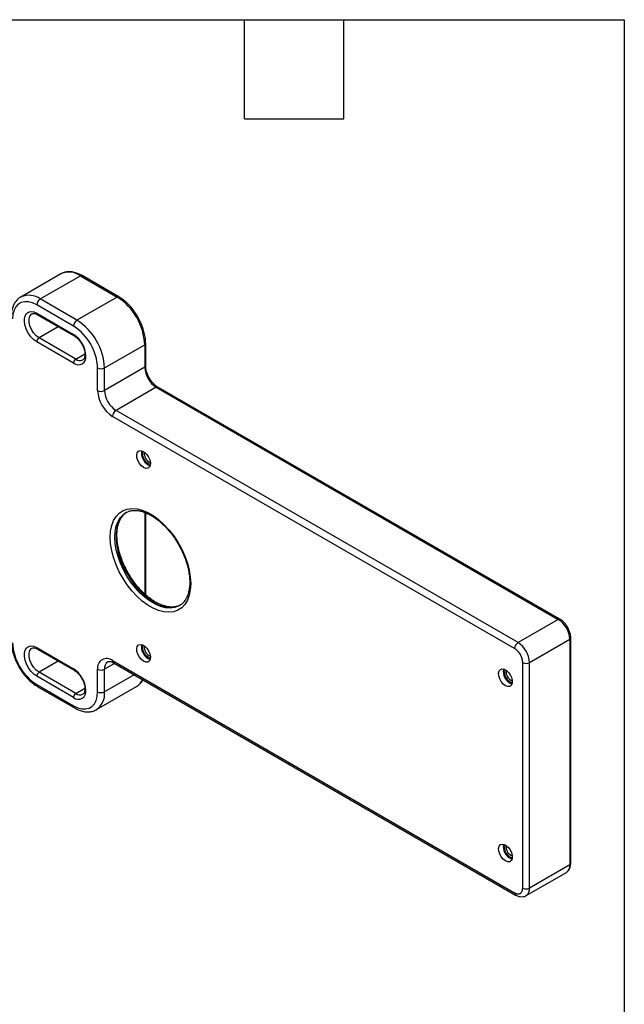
# Model space of a CAD drawing. Header units: millimetres. Extents: x 19 to 819, y 19 to 629.
# Tile 9 of 9: x 680 to 819, y 401 to 629. Entities that reach past the tile are written whole.
import ezdxf

# ---------------------------------------------------------------- set-up
doc = ezdxf.new("R2010")
doc.units = ezdxf.units.MM
doc.header["$LTSCALE"] = 3
doc.layers.add('TEXT', color=140, linetype='Continuous', lineweight=25)

msp = doc.modelspace()

# ---------------------------------------------------------------- linework, layer by layer
for p, q in [((689.106, 570.004), (679.825, 564.646)), ((684.325, 564.2), (693.606, 569.558)), ((689.218, 570.065), (689.106, 570.004)), ((693.606, 569.558), (702.091, 564.66)), ((702.466, 564.697), (693.981, 569.595)), ((692.81, 559.302), (684.325, 564.2)), ((702.091, 564.66), (692.81, 559.302)), ((692.015, 557.924), (683.529, 562.823)), ((683.529, 560.924), (692.015, 556.026)), ((683.685, 560.581), (692.17, 555.682)), ((688.508, 557.797), (684.06, 555.229)), ((692.545, 550.33), (684.06, 555.229)), ((692.015, 549.412), (683.529, 554.31)), ((699.174, 548.279), (708.455, 553.637)), ((708.455, 553.637), (708.455, 548.432)), ((708.675, 548.738), (708.675, 553.943)), ((692.545, 550.33), (694.649, 551.545)), ((697.583, 543.074), (697.583, 548.279)), ((708.455, 548.432), (699.174, 543.074)), ((699.174, 543.074), (699.174, 548.279)), ((711.107, 543.839), (701.826, 538.481)), ((711.107, 543.839), (803.914, 490.262)), ((804.289, 490.299), (711.481, 543.876)), ((794.634, 484.904), (701.826, 538.481)), ((793.838, 483.526), (701.03, 537.103)), ((709.25, 525.927), (709.712, 525.74)), ((708.455, 514.946), (708.455, 496.147)), ((708.675, 495.954), (708.675, 514.871)), ((716.498, 493.47), (716.431, 493.432)), ((803.914, 490.262), (794.634, 484.904)), ((797.285, 480.311), (806.566, 485.669)), ((806.566, 485.669), (806.566, 433.615)), ((806.786, 433.921), (806.786, 485.975)), ((683.529, 483.761), (692.015, 478.863)), ((683.685, 483.418), (692.17, 478.519)), ((688.508, 480.633), (684.06, 478.066)), ((701.497, 480.112), (699.174, 478.771)), ((701.03, 480.762), (793.838, 427.185)), ((701.263, 480.247), (794.071, 426.67)), ((709.25, 481.222), (709.712, 481.034)), ((795.694, 428.257), (795.694, 480.311)), ((797.285, 428.257), (797.285, 480.311)), ((692.015, 472.249), (683.529, 477.147)), ((692.545, 473.167), (684.06, 478.066)), ((697.583, 473.566), (697.583, 478.771)), ((699.174, 473.566), (699.174, 478.771)), ((706.005, 477.509), (699.174, 473.566)), ((683.529, 475.249), (692.015, 470.35)), ((792.777, 475.565), (793.239, 475.377)), ((683.762, 474.734), (692.248, 469.835)), ((692.545, 473.167), (694.649, 474.382)), ((697.31, 469.445), (706.591, 474.803)), ((792.777, 435.146), (793.239, 434.959)), ((796.508, 426.54), (805.789, 431.898)), ((806.566, 433.615), (797.285, 428.257))]:
    msp.add_line(p, q)
at = {"flags": 128}
for points in [[(683.529, 562.823), (682.562, 563.283), (681.625, 563.534), (680.745, 563.568), (679.95, 563.385), (679.264, 562.988), (678.707, 562.391), (678.297, 561.612), (678.045, 560.675), (677.961, 559.607)], [(683.529, 554.31), (682.844, 554.802), (682.198, 555.457), (681.63, 556.238), (681.173, 557.099), (680.852, 557.99), (680.686, 558.86), (680.686, 559.657), (680.852, 560.336), (681.173, 560.856), (681.63, 561.189), (682.198, 561.314), (682.844, 561.224), (683.529, 560.924)], [(684.06, 555.229), (683.402, 555.717), (682.798, 556.385), (682.296, 557.177), (681.937, 558.029), (681.75, 558.873), (681.75, 559.64), (681.937, 560.268), (682.296, 560.706), (682.416, 560.785)], [(708.19, 525.315), (707.673, 525.713), (707.212, 526.267), (706.858, 526.916), (706.647, 527.592), (706.604, 528.219), (706.733, 528.731), (707.019, 529.072), (707.432, 529.205), (707.928, 529.116), (708.452, 528.813), (708.947, 528.331), (709.36, 527.721), (709.647, 527.049), (709.775, 526.389), (709.732, 525.811), (709.522, 525.379), (709.167, 525.138), (708.706, 525.116), (708.19, 525.315)], [(700.5, 509.239), (700.586, 510.648), (700.844, 511.931), (701.268, 513.065), (701.851, 514.027), (702.581, 514.8), (703.446, 515.37), (704.429, 515.726), (705.511, 515.861), (706.673, 515.774), (707.892, 515.464), (709.147, 514.939), (710.414, 514.208), (711.669, 513.284), (712.889, 512.185), (714.05, 510.932), (715.133, 509.547), (716.115, 508.057), (716.98, 506.488), (717.71, 504.872), (718.293, 503.237), (718.717, 501.613), (718.975, 500.033), (719.061, 498.523)], [(716.431, 493.432), (716.284, 493.354), (715.357, 493.019), (714.337, 492.891), (713.241, 492.974), (712.091, 493.266), (710.908, 493.761), (709.714, 494.451), (708.531, 495.322), (707.381, 496.358), (706.285, 497.539), (705.265, 498.845), (704.338, 500.25), (703.523, 501.729), (702.834, 503.253), (702.285, 504.795), (701.885, 506.325), (701.642, 507.816), (701.561, 509.239), (701.642, 510.568), (701.885, 511.778), (702.285, 512.846), (702.834, 513.754), (703.523, 514.483), (704.124, 514.905)], [(704.258, 514.979), (704.181, 514.929), (703.427, 514.294), (702.807, 513.474), (702.331, 512.484), (702.009, 511.342), (701.846, 510.07), (701.846, 508.69), (702.009, 507.23), (702.331, 505.716), (702.807, 504.177), (703.427, 502.64), (704.181, 501.135), (705.054, 499.69), (706.03, 498.331), (707.09, 497.085), (708.215, 495.973), (709.385, 495.018), (710.576, 494.236)], [(704.124, 514.905), (704.338, 515.02), (704.359, 515.031)], [(719.061, 498.523), (718.975, 497.114), (718.717, 495.831), (718.293, 494.697), (717.71, 493.735), (716.98, 492.962), (716.115, 492.392), (715.133, 492.036), (714.05, 491.901), (712.889, 491.989), (711.669, 492.298), (710.414, 492.823), (709.147, 493.555), (707.892, 494.478), (706.673, 495.577), (705.511, 496.83), (704.429, 498.215), (703.446, 499.706), (702.581, 501.274), (701.851, 502.89), (701.268, 504.525), (700.844, 506.149), (700.586, 507.73), (700.5, 509.239)], [(683.529, 477.147), (682.844, 477.639), (682.198, 478.294), (681.63, 479.075), (681.173, 479.936), (680.852, 480.827), (680.686, 481.697), (680.686, 482.494), (680.852, 483.173), (681.173, 483.693), (681.63, 484.026), (682.198, 484.151), (682.844, 484.061), (683.529, 483.761)], [(708.19, 480.609), (707.673, 481.007), (707.212, 481.561), (706.858, 482.211), (706.647, 482.886), (706.604, 483.514), (706.733, 484.026), (707.019, 484.367), (707.432, 484.5), (707.928, 484.41), (708.452, 484.108), (708.947, 483.625), (709.36, 483.015), (709.647, 482.344), (709.775, 481.683), (709.732, 481.105), (709.522, 480.673), (709.167, 480.433), (708.706, 480.411), (708.19, 480.609)], [(684.06, 478.066), (683.402, 478.554), (682.798, 479.222), (682.296, 480.014), (681.937, 480.866), (681.75, 481.71), (681.75, 482.477), (681.937, 483.105), (682.296, 483.543), (682.416, 483.622)], [(791.717, 474.953), (791.2, 475.35), (790.739, 475.904), (790.385, 476.554), (790.174, 477.229), (790.131, 477.857), (790.26, 478.369), (790.546, 478.71), (790.959, 478.843), (791.455, 478.753), (791.979, 478.451), (792.474, 477.968), (792.887, 477.358), (793.174, 476.687), (793.302, 476.026), (793.259, 475.448), (793.049, 475.016), (792.694, 474.776), (792.233, 474.754), (791.717, 474.953)], [(692.015, 470.35), (692.982, 469.89), (693.919, 469.638), (694.799, 469.604), (695.594, 469.788), (696.28, 470.185), (696.837, 470.781), (697.247, 471.56), (697.498, 472.498), (697.583, 473.566)], [(791.717, 434.534), (791.2, 434.932), (790.739, 435.485), (790.385, 436.135), (790.174, 436.81), (790.131, 437.438), (790.26, 437.95), (790.546, 438.291), (790.959, 438.424), (791.455, 438.334), (791.979, 438.032), (792.474, 437.55), (792.887, 436.94), (793.174, 436.268), (793.302, 435.607), (793.259, 435.03), (793.049, 434.597), (792.694, 434.357), (792.233, 434.335), (791.717, 434.534)]]:
    msp.add_lwpolyline(points, dxfattribs=at)
for centre, radius, start, end in [((690.968, 565.971), 4.452, 53.67072, 113.14314), ((693.825, 569.251), 0.377, 65.69288, 125.61758), ((681.695, 560.637), 4.429, 53.56897, 114.18976), ((685.256, 562.744), 1.729, 122.60548, 177.39452), ((702.309, 564.373), 0.36, 64.04172, 127.25358), ((694.696, 553.042), 13.771, 2.4763, 57.5237), ((683.886, 560.879), 0.36, 172.74417, 235.94365), ((693.742, 557.846), 1.729, 122.60548, 177.39452), ((685.416, 547.684), 13.771, 2.4763, 57.5237), ((685.544, 547.759), 12.05, 2.4763, 57.5237), ((684.681, 554.258), 1.153, 122.60548, 177.39452), ((692.391, 555.989), 0.378, 174.40574, 234.0028), ((688.661, 550.783), 6.224, 2.60548, 57.39452), ((708.316, 553.969), 0.36, 292.73766, 355.95732), ((693.133, 550.782), 1.769, 230.79671, 9.21404), ((693.166, 549.359), 1.153, 122.60548, 177.39452), ((693.509, 551.65), 1.634, 233.83447, 294.55635), ((698.379, 549.815), 1.729, 242.60967, 297.39033), ((708.299, 548.775), 0.377, 294.37466, 354.3052), ((714.212, 548.694), 5.763, 182.60548, 237.39452), ((705.067, 543.414), 7.492, 182.60548, 237.39452), ((698.379, 544.609), 1.729, 242.60967, 297.39033), ((704.931, 543.336), 5.763, 182.60548, 237.39452), ((711.326, 543.532), 0.377, 65.69288, 125.61758), ((702.757, 537.025), 1.729, 122.60548, 177.39452), ((710.822, 528.645), 3.139, 170.24396, 239.96176), ((710.352, 528.401), 2.415, 163.87121, 256.12342), ((710.479, 528.474), 2.122, 169.56742, 250.42721), ((714.2, 499.28), 6.211, 234.31224, 294.3773), ((804.132, 489.976), 0.36, 64.03938, 127.25382), ((800.809, 485.407), 5.763, 2.60548, 57.39452), ((690, 485.414), 12.05, 182.4763, 237.5237), ((710.822, 483.939), 3.139, 170.24396, 239.96176), ((710.352, 483.695), 2.415, 163.8712, 256.12343), ((710.479, 483.768), 2.122, 169.56746, 250.42716), ((795.565, 483.448), 1.729, 122.60548, 177.39452), ((791.528, 480.05), 5.763, 2.60548, 57.39452), ((806.427, 486.001), 0.36, 292.73747, 355.95923), ((683.886, 483.716), 0.36, 172.74417, 235.94365), ((699.685, 479.112), 2.129, 50.79671, 189.21404), ((700.956, 478.999), 1.797, 123.8685, 187.27466), ((701.581, 480.701), 0.555, 173.70115, 234.98667), ((796.49, 481.847), 1.729, 242.60967, 297.39033), ((684.681, 477.095), 1.153, 122.60548, 177.39452), ((692.391, 478.826), 0.378, 174.40574, 234.0028), ((688.661, 473.619), 6.224, 2.60548, 57.39452), ((698.379, 480.307), 1.729, 242.60967, 297.39033), ((794.349, 478.283), 3.139, 170.24396, 239.96176), ((793.879, 478.038), 2.415, 163.87123, 256.1234), ((794.006, 478.111), 2.122, 169.56742, 250.4272), ((684.064, 475.18), 0.539, 172.74417, 235.94365), ((704.855, 477.703), 3.38, 300.88852, 336.91473), ((693.133, 473.619), 1.769, 230.79671, 9.21404), ((693.166, 472.196), 1.153, 122.60548, 177.39452), ((693.509, 474.486), 1.634, 233.83447, 294.55635), ((694.699, 473.115), 4.498, 304.62558, 5.74966), ((698.379, 475.101), 1.729, 242.60967, 297.39033), ((692.55, 470.282), 0.539, 172.74252, 235.96005), ((794.349, 437.864), 3.139, 170.24396, 239.96176), ((793.879, 437.619), 2.415, 163.87119, 256.12343), ((794.006, 437.693), 2.122, 169.56744, 250.42718), ((804.728, 433.412), 1.849, 305.01333, 6.29885), ((806.41, 433.958), 0.377, 294.37466, 354.3052), ((794.373, 427.117), 0.539, 172.74229, 235.96235), ((796.49, 429.792), 1.729, 242.60967, 297.39033), ((795.45, 428.054), 1.846, 304.7745, 6.32066)]:
    msp.add_arc(centre, radius, start, end)
for points, knots in [([(693.981, 569.595), (693.803, 569.692), (693.291, 569.974), (692.437, 570.301), (691.44, 570.505), (690.492, 570.489), (689.748, 570.337), (689.37, 570.121), (689.249, 570.052)], [0, 0, 0, 0, 0.1072532, 0.3102344, 0.5130991, 0.713214, 0.9081179, 1, 1, 1, 1]), ([(679.906, 564.662), (679.793, 564.606), (679.416, 564.423), (678.89, 563.923), (678.353, 563.201), (677.96, 562.336), (677.711, 561.361), (677.636, 560.579), (677.632, 560.138), (677.631, 560.066)], [0, 0, 0, 0, 0.0748986, 0.2480983, 0.4212486, 0.5982406, 0.7811692, 0.964335, 1, 1, 1, 1]), ([(708.675, 553.943), (708.67, 554.149), (708.657, 554.741), (708.519, 555.768), (708.216, 557.013), (707.773, 558.265), (707.203, 559.495), (706.52, 560.675), (705.738, 561.781), (704.874, 562.787), (703.945, 563.67), (703.132, 564.294), (702.633, 564.596), (702.466, 564.697)], [0, 0, 0, 0, 0.0530881, 0.1529816, 0.2527085, 0.3522239, 0.4515761, 0.5508619, 0.650195, 0.7496576, 0.8493744, 0.9494621, 1, 1, 1, 1]), ([(682.418, 560.774), (682.434, 560.787), (682.52, 560.854), (682.729, 560.884), (683.121, 560.842), (683.463, 560.706), (683.656, 560.597), (683.685, 560.581)], [0, 0, 0, 0, 0.0757939, 0.3888555, 0.6715525, 0.9502861, 1, 1, 1, 1]), ([(692.17, 555.682), (692.262, 555.626), (692.53, 555.46), (692.991, 555.065), (693.509, 554.472), (693.964, 553.779), (694.323, 553.033), (694.563, 552.284), (694.672, 551.586), (694.654, 550.991), (694.529, 550.545), (694.366, 550.281), (694.242, 550.208), (694.187, 550.175)], [0, 0, 0, 0, 0.0498723, 0.146412, 0.2440707, 0.3426025, 0.4414573, 0.5398844, 0.6371691, 0.7328616, 0.8272984, 0.9224566, 1, 1, 1, 1]), ([(711.481, 543.876), (711.383, 543.937), (711.093, 544.115), (710.6, 544.531), (710.042, 545.15), (709.544, 545.875), (709.138, 546.662), (708.85, 547.464), (708.697, 548.173), (708.681, 548.57), (708.675, 548.738)], [0, 0, 0, 0, 0.0704928, 0.2067962, 0.3444334, 0.4831474, 0.6223467, 0.7612382, 0.8989602, 1, 1, 1, 1]), ([(716.485, 493.486), (716.236, 493.384), (715.721, 493.175), (714.819, 493.081), (713.828, 493.155), (712.783, 493.414), (711.817, 493.804), (711.011, 494.229), (710.202, 494.726), (709.276, 495.399), (708.195, 496.347), (707.152, 497.43), (706.165, 498.63), (705.253, 499.927), (704.43, 501.299), (703.712, 502.723), (703.11, 504.175), (702.634, 505.629), (702.292, 507.059), (702.087, 508.441), (702.023, 509.751), (702.095, 510.966), (702.302, 512.065), (702.632, 513.032), (703.081, 513.851), (703.606, 514.504), (704.026, 514.802), (704.223, 514.942)], [0, 0, 0, 0, 0.04104164, 0.08487066, 0.12756982, 0.16939965, 0.21078894, 0.23895042, 0.26047413, 0.30166592, 0.34293645, 0.38427606, 0.42567962, 0.4671312, 0.50861046, 0.55009536, 0.59155737, 0.63297183, 0.67431628, 0.71557074, 0.75672275, 0.79777804, 0.8387813, 0.87980823, 0.92105237, 0.96285874, 1, 1, 1, 1]), ([(704.343, 514.995), (704.501, 515.075), (704.914, 515.285), (705.694, 515.424), (706.656, 515.426), (707.683, 515.237), (708.75, 514.872), (709.845, 514.334), (710.949, 513.629), (712.045, 512.768), (713.113, 511.764), (714.136, 510.633), (715.095, 509.392), (715.973, 508.062), (716.756, 506.666), (717.429, 505.228), (717.982, 503.773), (718.406, 502.325), (718.694, 500.911), (718.842, 499.555), (718.852, 498.28), (718.725, 497.109), (718.468, 496.062), (718.09, 495.15), (717.597, 494.392), (717.049, 493.811), (716.622, 493.562), (716.431, 493.451)], [0, 0, 0, 0, 0.0267392, 0.0701428, 0.1125447, 0.1539347, 0.1947346, 0.2352911, 0.2757947, 0.3163145, 0.3568949, 0.3975431, 0.4382487, 0.4789939, 0.5197578, 0.5605171, 0.6012433, 0.6419138, 0.6825073, 0.7230061, 0.7634035, 0.8037172, 0.8440049, 0.8843736, 0.9250726, 0.966494, 1, 1, 1, 1]), ([(806.786, 485.975), (806.781, 486.117), (806.767, 486.518), (806.618, 487.211), (806.308, 488.023), (805.87, 488.794), (805.328, 489.481), (804.788, 489.984), (804.428, 490.212), (804.289, 490.299)], [0, 0, 0, 0, 0.0884421, 0.2505346, 0.4120247, 0.5731251, 0.7347897, 0.8979529, 1, 1, 1, 1]), ([(677.631, 485.353), (677.636, 485.142), (677.649, 484.539), (677.792, 483.5), (678.102, 482.247), (678.554, 480.993), (679.133, 479.766), (679.826, 478.591), (680.618, 477.495), (681.494, 476.499), (682.438, 475.63), (683.206, 475.065), (683.653, 474.799), (683.762, 474.734)], [0, 0, 0, 0, 0.0545436, 0.1562925, 0.2577862, 0.3589814, 0.4599432, 0.560822, 0.6617928, 0.7629936, 0.8646233, 0.966863, 1, 1, 1, 1]), ([(682.418, 483.611), (682.434, 483.624), (682.52, 483.691), (682.729, 483.721), (683.121, 483.679), (683.463, 483.543), (683.656, 483.434), (683.685, 483.418)], [0, 0, 0, 0, 0.0757939, 0.3888555, 0.6715525, 0.9502861, 1, 1, 1, 1]), ([(795.694, 480.311), (795.694, 480.351), (795.693, 480.428), (795.684, 480.548), (795.671, 480.67), (795.652, 480.794), (795.628, 480.919), (795.599, 481.047), (795.533, 481.294), (795.401, 481.666), (795.16, 482.146), (794.865, 482.595), (794.586, 482.921), (794.356, 483.145), (794.186, 483.291), (794.013, 483.42), (793.897, 483.491), (793.838, 483.526)], [0, 0, 0, 0, 0.034543, 0.0688423, 0.1029974, 0.1371091, 0.1712783, 0.2056058, 0.2401906, 0.3700185, 0.5000278, 0.6298484, 0.759865, 0.8201316, 0.8798823, 0.9396583, 1, 1, 1, 1]), ([(699.96, 480.483), (700.013, 480.512), (700.119, 480.568), (700.422, 480.572), (700.818, 480.479), (701.123, 480.32), (701.263, 480.247)], [0, 0, 0, 0, 0.2731125, 0.5354441, 0.7873797, 1, 1, 1, 1]), ([(692.17, 478.519), (692.262, 478.463), (692.53, 478.297), (692.991, 477.902), (693.509, 477.309), (693.964, 476.616), (694.323, 475.87), (694.563, 475.121), (694.672, 474.423), (694.654, 473.828), (694.529, 473.382), (694.366, 473.118), (694.242, 473.044), (694.187, 473.011)], [0, 0, 0, 0, 0.0498723, 0.146412, 0.2440707, 0.3426025, 0.4414573, 0.5398844, 0.6371691, 0.7328616, 0.8272984, 0.9224566, 1, 1, 1, 1]), ([(706.521, 474.793), (706.629, 474.845), (706.992, 475.021), (707.486, 475.518), (707.878, 475.993), (708.013, 476.308), (708.027, 476.342)], [0, 0, 0, 0, 0.1667952, 0.5594564, 0.9526041, 1, 1, 1, 1]), ([(692.248, 469.835), (692.43, 469.735), (692.955, 469.448), (693.835, 469.113), (694.869, 468.908), (695.859, 468.93), (696.661, 469.104), (697.079, 469.344), (697.229, 469.429)], [0, 0, 0, 0, 0.1069325, 0.3081702, 0.5090138, 0.7056002, 0.8949729, 1, 1, 1, 1]), ([(805.78, 431.908), (805.924, 432.002), (806.234, 432.203), (806.551, 432.696), (806.752, 433.275), (806.775, 433.71), (806.786, 433.921)], [0, 0, 0, 0, 0.2245854, 0.4832799, 0.7485312, 1, 1, 1, 1]), ([(793.838, 427.185), (793.872, 427.166), (793.938, 427.129), (794.038, 427.081), (794.137, 427.039), (794.235, 427.004), (794.331, 426.976), (794.427, 426.955), (794.608, 426.927), (794.865, 426.931), (795.159, 427.04), (795.401, 427.241), (795.544, 427.479), (795.623, 427.699), (795.664, 427.872), (795.69, 428.057), (795.693, 428.19), (795.694, 428.257)], [0, 0, 0, 0, 0.03454295, 0.06884227, 0.1029974, 0.13710905, 0.17127831, 0.20560577, 0.24019062, 0.37001849, 0.50002778, 0.62984839, 0.75986499, 0.82013161, 0.87988231, 0.93965828, 1, 1, 1, 1]), ([(794.071, 426.67), (794.206, 426.599), (794.55, 426.418), (795.126, 426.26), (795.766, 426.265), (796.241, 426.369), (796.449, 426.522), (796.492, 426.553)], [0, 0, 0, 0, 0.1726351, 0.442088, 0.6936796, 0.9365033, 1, 1, 1, 1])]:
    msp.add_open_spline(points, degree=3, knots=knots)
at = {"layer": 'TEXT'}
for p, q in [((19.05, 628.65), (819.15, 628.65)), ((731.52, 605.79), (731.52, 628.65)), ((754.38, 605.79), (754.38, 628.65)), ((819.15, 628.65), (819.15, 19.05)), ((731.52, 605.79), (754.38, 605.79))]:
    msp.add_line(p, q, dxfattribs=at)

doc.saveas('drawing.dxf')
